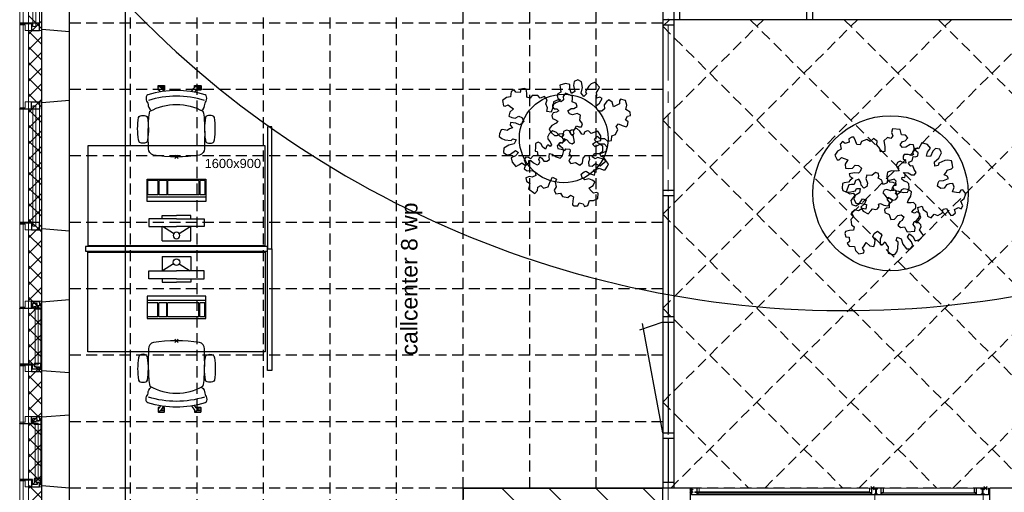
# Model space of a CAD drawing. Header units: millimetres. Extents: x 164327 to 368283, y 131426 to 274001.
# Tile 30 of 160: x 223877 to 232758, y 261995 to 266263. Entities that reach past the tile are written whole.
import ezdxf

# ---------------------------------------------------------------- set-up
doc = ezdxf.new("R2010")
doc.units = ezdxf.units.MM
doc.header["$LTSCALE"] = 400
doc.header["$PDMODE"] = 3
doc.header["$PDSIZE"] = 15
for name, pattern in [('CENTER', [2, 1.25, -0.25, 0.25, -0.25]), ('HIDDEN', [0.375, 0.25, -0.125]), ('STYLE_01', [0.416641, 0.208282, -0.208359])]:
    doc.linetypes.add(name, pattern=pattern)
for name, color, linetype in [('-gd', 2, 'Continuous'), ('inlay', 6, 'Continuous'), ('inr', 4, 'Continuous'), ('plafond', 255, 'HIDDEN'), ('plant', 114, 'Continuous'), ('plat', 5, 'Continuous'), ('sona-s008_ip0', 7, 'Continuous'), ('stramien', 1, 'CENTER'), ('symbol', 1, 'Continuous'), ('timmerwerk-ge', 150, 'Continuous')]:
    doc.layers.add(name, color=color, linetype=linetype)
for name, color, linetype, lineweight in [('Binnenkozijnen', 140, 'Continuous', 15), ('Buitenkozijnen', 140, 'Continuous', 15), ('mat-beton (ihwg)', 5, 'Continuous', 25), ('mat-glas-vert', 5, 'Continuous', 15), ('mat-isolatie', 140, 'Continuous', 15), ('mat-kalkzandsteen', 5, 'Continuous', 25), ('MAT-kit', 140, 'Continuous', 5), ('mat-kunststof', 43, 'Continuous', 9), ('mat-multiplex-hor', 140, 'Continuous', 15), ('mat-staal', 5, 'Continuous', 25), ('None', 7, 'Continuous', 9)]:
    doc.layers.add(name, color=color, linetype=linetype, lineweight=lineweight)
doc.styles.add('Arial', font='arial.ttf', dxfattribs={"height": 211.666667})

# ---------------------------------------------------------------- blocks, each defined once
blk = doc.blocks.new('*X51')
at = {"layer": 'None', "lineweight": 5}
for p, q in [((42657.68, 35000), (42650.18, 35000)), ((42657.68, 34950), (42650.18, 34950)), ((42657.68, 34900), (42650.18, 34900)), ((42657.68, 34850), (42650.18, 34850)), ((42657.68, 34800), (42650.18, 34800)), ((42657.68, 34750), (42650.18, 34750)), ((42657.68, 34700), (42650.18, 34700)), ((42657.68, 34650), (42650.18, 34650)), ((42657.68, 34600), (42650.18, 34600)), ((42657.68, 34550), (42650.18, 34550)), ((42657.68, 34500), (42650.18, 34500)), ((42657.68, 34450), (42650.18, 34450)), ((42657.68, 34400), (42650.18, 34400)), ((42657.68, 34350), (42650.18, 34350)), ((42657.68, 34300), (42650.18, 34300)), ((42657.68, 34250), (42650.18, 34250)), ((42657.68, 34200), (42650.18, 34200)), ((42657.68, 34150), (42650.18, 34150)), ((42657.68, 34100), (42650.18, 34100)), ((42657.68, 34050), (42650.18, 34050)), ((42657.68, 34000), (42650.18, 34000)), ((42657.68, 33950), (42650.18, 33950)), ((42657.68, 33900), (42650.18, 33900)), ((42657.68, 33850), (42650.18, 33850)), ((42657.68, 33800), (42650.18, 33800)), ((42657.68, 33750), (42650.18, 33750)), ((42657.68, 33700), (42650.18, 33700)), ((42657.68, 33650), (42650.18, 33650)), ((42657.68, 33600), (42650.18, 33600)), ((42657.68, 33550), (42650.18, 33550)), ((42657.68, 33500), (42650.18, 33500)), ((42657.68, 33450), (42650.18, 33450))]:
    blk.add_line(p, q, dxfattribs=at)
blk = doc.blocks.new('*U52')
at = {"layer": 'mat-kunststof', "lineweight": 9}
blk.add_lwpolyline([(42676.2, 35050.3), (42676.2, 35040.3), (42645.6, 35040.3), (42645.6, 35050.3)], close=True, dxfattribs=at)
at = {"layer": 'None', "lineweight": 9}
blk.add_lwpolyline([(42676.2, 35050.3), (42645.6, 35040.3), (42645.6, 35050.3), (42676.2, 35040.3)], dxfattribs=at)
blk = doc.blocks.new('*U53')
at = {"layer": 'MAT-kit', "color": 9, "linetype": 'Continuous', "lineweight": 5}
for points in [[(42633.4, 35050.3), (42635.3, 35045), (42633.4, 35040.3), (42639.5, 35040.3), (42645.6, 35040.3), (42645.6, 35045.3), (42645.6, 35050.3), (42639.5, 35050.3), (42633.4, 35050.3)], [(42688.4, 35050.3), (42686.5, 35045), (42688.4, 35040.3), (42682.3, 35040.3), (42676.2, 35040.3), (42676.2, 35045.3), (42676.2, 35050.3), (42682.3, 35050.3), (42688.4, 35050.3)]]:
    blk.add_open_spline(points, degree=2, knots=[0, 0, 0, 0.229184, 0.229184, 0.5027, 0.5027, 0.726485, 0.726485, 1, 1, 1], dxfattribs=at)
at = {"layer": 'None', "color": 7}
blk.add_blockref('*U52', (0, 0), dxfattribs=at)
blk = doc.blocks.new('jan404.129')
at = {"layer": 'None', "lineweight": 15, "flags": 128}
for points in [[(-10, 14.85), (-10, -24.79), (10, -24.79), (10, 14.85)], [(8.5, 13.35), (8.5, -23.29), (-8.5, -23.29), (-8.5, 13.35)]]:
    blk.add_lwpolyline(points, close=True, dxfattribs=at)
blk = doc.blocks.new('*U54')
at = {"layer": 'None', "color": 7, "linetype": 'Continuous', "lineweight": 15}
for p, q in [((42631.1, 34972.4), (42631.1, 35038.8)), ((42632.6, 35040.3), (42689.6, 35040.3)), ((42632.6, 35038.8), (42689.6, 35038.8)), ((42632.6, 34990.9), (42632.6, 35038.8)), ((42632.6, 34972.4), (42632.6, 34990.9)), ((42689.6, 34992.4), (42634.1, 34992.4)), ((42689.6, 34990.9), (42634.1, 34990.9)), ((42634.1, 34990.9), (42634.1, 34972.4)), ((42689.6, 35038.8), (42689.6, 34992.4)), ((42691.1, 35038.8), (42691.1, 34992.4))]:
    blk.add_line(p, q, dxfattribs=at)
for centre, start, end in [((42632.6, 35038.8), 90, 180), ((42634.1, 34990.9), 90, 180), ((42689.6, 35038.8), 0, 90), ((42689.6, 34992.4), 270, 0), ((42632.6, 34972.4), 180, 270), ((42632.6, 34972.4), 270, 0)]:
    blk.add_arc(centre, 1.5, start, end, dxfattribs=at)
at = {"layer": 'None', "linetype": 'Continuous', "lineweight": 5}
blk.add_point((42666.1, 35040.3), dxfattribs=at)
at = {"layer": 'mat-staal', "color": 7, "rotation": 270}
blk.add_blockref('jan404.129', (42676.2, 34980.3), dxfattribs=at)
blk = doc.blocks.new('*U55')
at = {"layer": 'None', "color": 7, "linetype": 'Continuous', "lineweight": 15}
for p, q in [((42688.3, 32422.6), (42688.1, 32421.8)), ((42688.1, 32402.3), (42688.1, 32421.8)), ((42688.9, 32423.1), (42688.3, 32422.6)), ((42689.6, 32423.3), (42688.9, 32423.1)), ((42689.6, 32423.3), (42690.4, 32423.1)), ((42689.6, 32421.8), (42689.6, 32402.3)), ((42690.4, 32423.1), (42690.9, 32422.6)), ((42690.9, 32422.6), (42691.1, 32421.8)), ((42691.1, 32421.8), (42691.1, 32390.5)), ((42631.3, 32399.6), (42631.1, 32398.8)), ((42631.1, 32390.5), (42631.1, 32398.8)), ((42631.1, 32361.8), (42631.1, 32390.5)), ((42631.1, 32361.8), (42631.3, 32361.1)), ((42631.9, 32400.1), (42631.3, 32399.6)), ((42631.3, 32361.1), (42631.9, 32360.5)), ((42632.6, 32400.3), (42631.9, 32400.1)), ((42631.9, 32360.5), (42632.6, 32360.3)), ((42632.6, 32400.3), (42638.1, 32400.3)), ((42632.6, 32398.8), (42638.1, 32398.8)), ((42632.6, 32390.5), (42632.6, 32398.8)), ((42632.6, 32361.8), (42632.6, 32390.5)), ((42672.2, 32361.8), (42632.6, 32361.8)), ((42672.2, 32360.3), (42632.6, 32360.3)), ((42638.3, 32409.6), (42638.1, 32408.8)), ((42638.1, 32400.3), (42638.1, 32408.8)), ((42638.1, 32398.8), (42638.9, 32399)), ((42638.9, 32410.1), (42638.3, 32409.6)), ((42639.6, 32410.3), (42638.9, 32410.1)), ((42638.9, 32399), (42639.4, 32399.6)), ((42639.4, 32399.6), (42639.6, 32400.3)), ((42639.6, 32410.3), (42672.2, 32410.3)), ((42639.6, 32400.3), (42639.6, 32408.8)), ((42639.6, 32408.8), (42672.2, 32408.8)), ((42672.2, 32410.3), (42682.6, 32410.3)), ((42672.2, 32408.8), (42682.6, 32408.8)), ((42689.6, 32361.8), (42672.2, 32361.8)), ((42689.6, 32360.3), (42672.2, 32360.3)), ((42682.6, 32410.3), (42683.4, 32410.1)), ((42682.6, 32408.8), (42682.6, 32402.3)), ((42682.7, 32401.4), (42682.6, 32402.3)), ((42683.1, 32400.6), (42682.7, 32401.4)), ((42683.6, 32399.9), (42683.1, 32400.6)), ((42683.4, 32410.1), (42683.9, 32409.6)), ((42684.4, 32399.3), (42683.6, 32399.9)), ((42683.9, 32409.6), (42684.1, 32408.8)), ((42684.1, 32408.8), (42684.1, 32402.3)), ((42684.1, 32402.3), (42684.2, 32401.8)), ((42684.2, 32401.8), (42684.4, 32401.3)), ((42684.4, 32401.3), (42684.7, 32400.9)), ((42685.2, 32399), (42684.4, 32399.3)), ((42684.7, 32400.9), (42685.1, 32400.6)), ((42685.1, 32400.6), (42685.6, 32400.4)), ((42686.1, 32398.8), (42685.2, 32399)), ((42685.6, 32400.4), (42686.1, 32400.3)), ((42686.1, 32400.3), (42686.6, 32400.4)), ((42686.1, 32398.8), (42687, 32399)), ((42686.6, 32400.4), (42687.1, 32400.6)), ((42687, 32399), (42687.9, 32399.3)), ((42687.1, 32400.6), (42687.5, 32400.9)), ((42687.5, 32400.9), (42687.8, 32401.3)), ((42687.8, 32401.3), (42688, 32401.8)), ((42687.9, 32399.3), (42688.6, 32399.9)), ((42688, 32401.8), (42688.1, 32402.3)), ((42688.6, 32399.9), (42689.1, 32400.6)), ((42689.1, 32400.6), (42689.5, 32401.4)), ((42689.5, 32401.4), (42689.6, 32402.3)), ((42689.6, 32402.3), (42689.6, 32390.5)), ((42689.6, 32390.5), (42689.6, 32361.8)), ((42689.6, 32360.3), (42690.4, 32360.5)), ((42690.4, 32360.5), (42690.9, 32361.1)), ((42690.9, 32361.1), (42691.1, 32361.8)), ((42691.1, 32390.5), (42691.1, 32361.8))]:
    blk.add_line(p, q, dxfattribs=at)
blk = doc.blocks.new('*U56')
at = {"layer": 'None', "linetype": 'Continuous', "lineweight": 5}
blk.add_point((42691.1, 32388.3), dxfattribs=at)
at = {"layer": 'None', "color": 7}
blk.add_blockref('*U55', (0, 0), dxfattribs=at)
blk = doc.blocks.new('*U57')
at = {"layer": 'None', "color": 7, "linetype": 'Continuous', "lineweight": 15}
for p, q in [((42631.1, 32406.8), (42631.1, 32490.3)), ((42631.3, 32489.6), (42631.1, 32488.8)), ((42631.1, 32470.3), (42631.1, 32488.8)), ((42631.9, 32490.1), (42631.3, 32489.6)), ((42632.6, 32490.3), (42631.9, 32490.1)), ((42633.4, 32490.1), (42632.6, 32490.3)), ((42632.6, 32426.3), (42632.6, 32490.3)), ((42632.6, 32470.3), (42632.6, 32488.8)), ((42632.6, 32470.3), (42632.8, 32469.6)), ((42632.7, 32427.3), (42632.6, 32426.3)), ((42632.6, 32426.3), (42632.6, 32406.8)), ((42633.1, 32428.1), (42632.7, 32427.3)), ((42632.8, 32469.6), (42633.4, 32469)), ((42633.6, 32428.8), (42633.1, 32428.1)), ((42633.9, 32489.6), (42633.4, 32490.1)), ((42633.4, 32469), (42634.1, 32468.8)), ((42634.4, 32429.4), (42633.6, 32428.8)), ((42634.1, 32488.8), (42633.9, 32489.6)), ((42634.1, 32488.8), (42634.1, 32470.3)), ((42634.1, 32470.3), (42652.3, 32470.3)), ((42634.1, 32468.8), (42652.3, 32468.8)), ((42634.2, 32426.9), (42634.1, 32426.3)), ((42634.1, 32426.3), (42634.1, 32406.8)), ((42634.4, 32427.3), (42634.2, 32426.9)), ((42635.2, 32429.7), (42634.4, 32429.4)), ((42634.7, 32427.8), (42634.4, 32427.3)), ((42635.1, 32428.1), (42634.7, 32427.8)), ((42635.6, 32428.3), (42635.1, 32428.1)), ((42636.1, 32429.8), (42635.2, 32429.7)), ((42636.1, 32428.3), (42635.6, 32428.3)), ((42636.1, 32429.8), (42637, 32429.7)), ((42636.6, 32428.3), (42636.1, 32428.3)), ((42637.1, 32428.1), (42636.6, 32428.3)), ((42637, 32429.7), (42637.9, 32429.4)), ((42637.5, 32427.8), (42637.1, 32428.1)), ((42637.8, 32427.3), (42637.5, 32427.8)), ((42638, 32426.9), (42637.8, 32427.3)), ((42637.9, 32429.4), (42638.6, 32428.8)), ((42638.1, 32426.3), (42638, 32426.9)), ((42638.1, 32419.8), (42638.1, 32426.3)), ((42638.1, 32419.8), (42638.3, 32419.1)), ((42638.3, 32419.1), (42638.9, 32418.5)), ((42638.6, 32428.8), (42639.1, 32428.1)), ((42638.9, 32418.5), (42639.6, 32418.3)), ((42639.1, 32428.1), (42639.5, 32427.3)), ((42639.5, 32427.3), (42639.6, 32426.3)), ((42639.6, 32419.8), (42639.6, 32426.3)), ((42652.3, 32419.8), (42639.6, 32419.8)), ((42652.3, 32418.3), (42639.6, 32418.3)), ((42652.3, 32470.3), (42689.6, 32470.3)), ((42652.3, 32468.8), (42689.6, 32468.8)), ((42682.6, 32419.8), (42652.3, 32419.8)), ((42682.6, 32418.3), (42652.3, 32418.3)), ((42682.8, 32429.1), (42682.6, 32428.3)), ((42682.6, 32428.3), (42682.6, 32419.8)), ((42682.6, 32418.3), (42683.4, 32418.5)), ((42683.4, 32429.6), (42682.8, 32429.1)), ((42684.1, 32429.8), (42683.4, 32429.6)), ((42683.4, 32418.5), (42683.9, 32419.1)), ((42683.9, 32419.1), (42684.1, 32419.8)), ((42689.6, 32429.8), (42684.1, 32429.8)), ((42684.1, 32428.3), (42684.1, 32419.8)), ((42689.6, 32428.3), (42684.1, 32428.3)), ((42689.6, 32470.3), (42690.4, 32470.1)), ((42689.6, 32468.8), (42689.6, 32429.8)), ((42689.6, 32428.3), (42690.4, 32428.5)), ((42690.4, 32470.1), (42690.9, 32469.6)), ((42690.4, 32428.5), (42690.9, 32429.1)), ((42690.9, 32469.6), (42691.1, 32468.8)), ((42690.9, 32429.1), (42691.1, 32429.8)), ((42691.1, 32488.8), (42691.1, 32429.8)), ((42631.3, 32406.1), (42631.1, 32406.8)), ((42631.9, 32405.5), (42631.3, 32406.1)), ((42632.6, 32405.3), (42631.9, 32405.5)), ((42632.6, 32405.3), (42633.4, 32405.5)), ((42633.4, 32405.5), (42633.9, 32406.1)), ((42633.9, 32406.1), (42634.1, 32406.8))]:
    blk.add_line(p, q, dxfattribs=at)
at = {"layer": 'mat-staal', "color": 7, "rotation": 270}
blk.add_blockref('jan404.129', (42676.3, 32480.3), dxfattribs=at)
blk = doc.blocks.new('*U58')
at = {"layer": 'None'}
blk.add_blockref('*U57', (0, 0), dxfattribs=at)
blk = doc.blocks.new('*U59')
at = {"layer": 'mat-kunststof', "lineweight": 9}
blk.add_lwpolyline([(42676.2, 32350.3), (42676.2, 32360.3), (42645.6, 32360.3), (42645.6, 32350.3)], close=True, dxfattribs=at)
at = {"layer": 'None', "lineweight": 9}
blk.add_lwpolyline([(42676.2, 32350.3), (42645.6, 32360.3), (42645.6, 32350.3), (42676.2, 32360.3)], dxfattribs=at)
blk = doc.blocks.new('*U60')
at = {"layer": 'MAT-kit', "color": 9, "linetype": 'Continuous', "lineweight": 5}
for points in [[(42633.4, 32350.3), (42635.3, 32355.7), (42633.4, 32360.3), (42639.5, 32360.3), (42645.6, 32360.3), (42645.6, 32355.3), (42645.6, 32350.3), (42639.5, 32350.3), (42633.4, 32350.3)], [(42688.4, 32350.3), (42686.5, 32355.7), (42688.4, 32360.3), (42682.3, 32360.3), (42676.2, 32360.3), (42676.2, 32355.3), (42676.2, 32350.3), (42682.3, 32350.3), (42688.4, 32350.3)]]:
    blk.add_open_spline(points, degree=2, knots=[0, 0, 0, 0.229184, 0.229184, 0.5027, 0.5027, 0.726485, 0.726485, 1, 1, 1], dxfattribs=at)
at = {"layer": 'None', "color": 7}
blk.add_blockref('*U59', (0, 0), dxfattribs=at)
blk = doc.blocks.new('*U61')
at = {"layer": 'None', "color": 7, "linetype": 'Continuous', "lineweight": 15}
for p, q in [((42631.3, 33434.6), (42631.1, 33433.8)), ((42631.1, 33433.8), (42631.1, 33405.2)), ((42631.1, 33405.2), (42631.1, 33391.3)), ((42631.9, 33435.1), (42631.3, 33434.6)), ((42632.6, 33435.3), (42631.9, 33435.1)), ((42632.6, 33435.3), (42633.4, 33435.1)), ((42632.6, 33435.3), (42632.6, 33405.2)), ((42632.6, 33433.8), (42632.6, 33415.3)), ((42632.8, 33414.6), (42632.6, 33415.3)), ((42632.6, 33405.2), (42632.6, 33391.3)), ((42633.4, 33414), (42632.8, 33414.6)), ((42633.4, 33435.1), (42633.9, 33434.6)), ((42634.1, 33413.8), (42633.4, 33414)), ((42633.9, 33434.6), (42634.1, 33433.8)), ((42634.1, 33415.3), (42634.1, 33433.8)), ((42672.2, 33415.3), (42634.1, 33415.3)), ((42672.2, 33413.8), (42634.1, 33413.8)), ((42689.6, 33415.3), (42672.2, 33415.3)), ((42689.6, 33413.8), (42672.2, 33413.8)), ((42689.6, 33415.3), (42690.4, 33415.1)), ((42689.6, 33405.2), (42689.6, 33413.8)), ((42689.6, 33387.8), (42689.6, 33405.2)), ((42690.4, 33415.1), (42690.9, 33414.6)), ((42690.9, 33414.6), (42691.1, 33413.8)), ((42691.1, 33405.2), (42690.9, 33414.6)), ((42691.1, 33368.3), (42691.1, 33405.2)), ((42631.3, 33390.6), (42631.1, 33391.3)), ((42631.3, 33386.1), (42631.1, 33385.3)), ((42631.1, 33385.3), (42631.1, 33310.3)), ((42631.1, 33330.3), (42631.1, 33311.8)), ((42631.3, 33311.1), (42631.1, 33311.8)), ((42631.9, 33390), (42631.3, 33390.6)), ((42631.9, 33386.6), (42631.3, 33386.1)), ((42631.9, 33310.5), (42631.3, 33311.1)), ((42632.6, 33389.8), (42631.9, 33390)), ((42632.6, 33386.8), (42631.9, 33386.6)), ((42632.6, 33310.3), (42631.9, 33310.5)), ((42632.6, 33391.3), (42638.1, 33391.3)), ((42632.6, 33389.8), (42638.1, 33389.8)), ((42632.6, 33386.8), (42633.4, 33386.6)), ((42632.6, 33365.8), (42632.6, 33385.3)), ((42632.7, 33364.9), (42632.6, 33365.8)), ((42632.6, 33365.8), (42632.6, 33310.3)), ((42632.6, 33330.3), (42632.8, 33331.1)), ((42632.6, 33330.3), (42632.6, 33311.8)), ((42633.4, 33310.5), (42632.6, 33310.3)), ((42633.1, 33364.1), (42632.7, 33364.9)), ((42632.8, 33331.1), (42633.4, 33331.7)), ((42633.6, 33363.4), (42633.1, 33364.1)), ((42633.4, 33386.6), (42633.9, 33386.1)), ((42633.4, 33331.7), (42634.1, 33331.8)), ((42633.9, 33311.1), (42633.4, 33310.5)), ((42634.4, 33362.8), (42633.6, 33363.4)), ((42633.9, 33386.1), (42634.1, 33385.3)), ((42634.1, 33311.8), (42633.9, 33311.1)), ((42634.1, 33365.8), (42634.1, 33385.3)), ((42634.2, 33365.3), (42634.1, 33365.8)), ((42634.1, 33331.8), (42652.3, 33331.8)), ((42634.1, 33311.8), (42634.1, 33330.3)), ((42634.1, 33330.3), (42652.3, 33330.3)), ((42634.4, 33364.8), (42634.2, 33365.3)), ((42634.7, 33364.4), (42634.4, 33364.8)), ((42635.2, 33362.5), (42634.4, 33362.8)), ((42635.1, 33364.1), (42634.7, 33364.4)), ((42635.6, 33363.9), (42635.1, 33364.1)), ((42636.1, 33362.3), (42635.2, 33362.5)), ((42636.1, 33363.8), (42635.6, 33363.9)), ((42636.6, 33363.9), (42636.1, 33363.8)), ((42636.1, 33362.3), (42637, 33362.5)), ((42637.1, 33364.1), (42636.6, 33363.9)), ((42637, 33362.5), (42637.9, 33362.8)), ((42637.5, 33364.4), (42637.1, 33364.1)), ((42637.8, 33364.8), (42637.5, 33364.4)), ((42638, 33365.3), (42637.8, 33364.8)), ((42637.9, 33362.8), (42638.6, 33363.4)), ((42638.1, 33365.8), (42638, 33365.3)), ((42638.1, 33391.3), (42638.9, 33391.1)), ((42638.1, 33389.8), (42638.1, 33381.3)), ((42638.3, 33380.6), (42638.1, 33381.3)), ((42638.1, 33372.3), (42638.3, 33373.1)), ((42638.1, 33372.3), (42638.1, 33365.8)), ((42638.9, 33380), (42638.3, 33380.6)), ((42638.3, 33373.1), (42638.9, 33373.6)), ((42638.6, 33363.4), (42639.1, 33364.1)), ((42638.9, 33391.1), (42639.4, 33390.6)), ((42639.6, 33379.8), (42638.9, 33380)), ((42638.9, 33373.6), (42639.6, 33373.8)), ((42639.1, 33364.1), (42639.5, 33364.9)), ((42639.4, 33390.6), (42639.6, 33389.8)), ((42639.5, 33364.9), (42639.6, 33365.8)), ((42639.6, 33389.8), (42639.6, 33381.3)), ((42639.6, 33381.3), (42672.2, 33381.3)), ((42639.6, 33379.8), (42672.2, 33379.8)), ((42652.3, 33373.8), (42639.6, 33373.8)), ((42639.6, 33372.3), (42639.6, 33365.8)), ((42652.3, 33372.3), (42639.6, 33372.3)), ((42682.6, 33373.8), (42652.3, 33373.8)), ((42682.6, 33372.3), (42652.3, 33372.3)), ((42652.3, 33331.8), (42689.6, 33331.8)), ((42652.3, 33330.3), (42689.6, 33330.3)), ((42672.2, 33381.3), (42682.6, 33381.3)), ((42672.2, 33379.8), (42682.6, 33379.8)), ((42682.7, 33388.8), (42682.6, 33387.8)), ((42682.6, 33381.3), (42682.6, 33387.8)), ((42682.6, 33379.8), (42683.4, 33380)), ((42682.6, 33373.8), (42683.4, 33373.6)), ((42682.6, 33363.8), (42682.6, 33372.3)), ((42682.8, 33363.1), (42682.6, 33363.8)), ((42683.1, 33389.6), (42682.7, 33388.8)), ((42683.4, 33362.5), (42682.8, 33363.1)), ((42683.6, 33390.3), (42683.1, 33389.6)), ((42683.4, 33380), (42683.9, 33380.6)), ((42683.4, 33373.6), (42683.9, 33373.1)), ((42684.1, 33362.3), (42683.4, 33362.5)), ((42684.4, 33390.9), (42683.6, 33390.3)), ((42683.9, 33380.6), (42684.1, 33381.3)), ((42683.9, 33373.1), (42684.1, 33372.3)), ((42684.1, 33387.8), (42684.2, 33388.4)), ((42684.1, 33381.3), (42684.1, 33387.8)), ((42684.1, 33363.8), (42684.1, 33372.3)), ((42689.6, 33363.8), (42684.1, 33363.8)), ((42689.6, 33362.3), (42684.1, 33362.3)), ((42684.2, 33388.4), (42684.4, 33388.8)), ((42685.2, 33391.2), (42684.4, 33390.9)), ((42684.4, 33388.8), (42684.7, 33389.3)), ((42684.7, 33389.3), (42685.1, 33389.6)), ((42685.1, 33389.6), (42685.6, 33389.8)), ((42686.1, 33391.3), (42685.2, 33391.2)), ((42685.6, 33389.8), (42686.1, 33389.8)), ((42686.1, 33391.3), (42687, 33391.2)), ((42686.1, 33389.8), (42686.6, 33389.8)), ((42686.6, 33389.8), (42687.1, 33389.6)), ((42687, 33391.2), (42687.9, 33390.9)), ((42687.1, 33389.6), (42687.5, 33389.3)), ((42687.5, 33389.3), (42687.8, 33388.8)), ((42687.8, 33388.8), (42688, 33388.4)), ((42687.9, 33390.9), (42688.6, 33390.3)), ((42688, 33388.4), (42688.1, 33387.8)), ((42688.1, 33387.8), (42688.1, 33368.3)), ((42688.3, 33367.6), (42688.1, 33368.3)), ((42688.9, 33367), (42688.3, 33367.6)), ((42688.6, 33390.3), (42689.1, 33389.6)), ((42689.6, 33366.8), (42688.9, 33367)), ((42689.1, 33389.6), (42689.5, 33388.8)), ((42689.5, 33388.8), (42689.6, 33387.8)), ((42689.6, 33368.3), (42689.6, 33387.8)), ((42689.6, 33366.8), (42690.4, 33367)), ((42689.6, 33363.8), (42690.4, 33363.6)), ((42689.6, 33311.8), (42689.6, 33362.3)), ((42689.6, 33330.3), (42690.4, 33330.5)), ((42690.4, 33367), (42690.9, 33367.6)), ((42690.4, 33363.6), (42690.9, 33363.1)), ((42690.4, 33330.5), (42690.9, 33331.1)), ((42690.9, 33367.6), (42691.1, 33368.3)), ((42690.9, 33363.1), (42691.1, 33362.3)), ((42690.9, 33331.1), (42691.1, 33331.8)), ((42691.1, 33311.8), (42691.1, 33362.3))]:
    blk.add_line(p, q, dxfattribs=at)
at = {"layer": 'None', "linetype": 'Continuous', "lineweight": 5}
blk.add_point((42691.1, 33407.3), dxfattribs=at)
at = {"layer": 'mat-staal', "color": 7, "xscale": -1, "rotation": 270}
for p in [(42676.2, 33425.3), (42676.3, 33320.3)]:
    blk.add_blockref('jan404.129', p, dxfattribs=at)
blk = doc.blocks.new('*U62')
at = {"layer": 'mat-glas-vert', "color": 140, "lineweight": 15}
for points in [[(42657.7, 33440.8), (42657.7, 35010.4), (42650.2, 35010.4), (42650.2, 33440.8)], [(42647.7, 33423.8), (42647.7, 34980.3), (42637.7, 34980.3), (42637.7, 33423.8)], [(42647.7, 32480.3), (42647.7, 33322.4), (42637.7, 33322.4), (42637.7, 32480.3)]]:
    blk.add_lwpolyline(points, close=True, dxfattribs=at)
at = {"layer": 'None', "color": 43, "linetype": 'Continuous', "lineweight": 9}
blk.add_line((42632.6, 32410.3), (41655.7, 32410.3), dxfattribs=at)
at = {"layer": 'None', "lineweight": 9}
blk.add_lwpolyline([(42691.1, 35040.3), (42631.1, 35040.3), (42631.1, 32360.3), (42691.1, 32360.3)], close=True, dxfattribs=at)
at = {"layer": 'None', "color": 43, "linetype": 'Continuous', "lineweight": 9}
blk.add_arc((42631.9, 32410.5), 976.3, 89.95408, 180.01226, dxfattribs=at)
at = {"layer": 'mat-glas-vert', "color": 140}
blk.add_blockref('*X51', (0, 0), dxfattribs=at)
at = {"layer": 'mat-staal', "color": 7}
for name in ['*U53', '*U60']:
    blk.add_blockref(name, (0, 0), dxfattribs=at)
at = {"layer": 'None', "color": 7}
for name in ['*U54', '*U61', '*U58', '*U56']:
    blk.add_blockref(name, (0, 0), dxfattribs=at)
blk = doc.blocks.new('*U63')
at = {"layer": 'None', "color": 7}
blk.add_blockref('*U62', (0, 0), dxfattribs=at)
blk = doc.blocks.new('*X65')
at = {"layer": 'None', "lineweight": 13}
for p, q in [((42547.3, 41020), (42667.3, 40900)), ((42688.7, 41020), (42808.7, 40900)), ((42830.1, 41020), (42950.1, 40900)), ((42971.5, 41020), (43091.5, 40900)), ((43112.9, 41020), (43232.9, 40900)), ((43254.3, 41020), (43374.3, 40900)), ((43395.7, 41020), (43515.7, 40900)), ((43537.1, 41020), (43657.1, 40900)), ((43678.5, 41020), (43798.5, 40900)), ((43819.9, 41020), (43939.9, 40900)), ((43961.3, 41020), (44081.3, 40900)), ((44102.7, 41020), (44222.7, 40900)), ((44244.1, 41020), (44364.1, 40900)), ((44385.5, 41020), (44505.5, 40900)), ((44526.9, 41020), (44646.9, 40900)), ((44668.3, 41020), (44788.3, 40900)), ((44809.7, 41020), (44929.7, 40900)), ((44951.1, 41020), (45071.1, 40900)), ((45092.5, 41020), (45212.5, 40900)), ((45233.9, 41020), (45353.9, 40900)), ((45375.3, 41020), (45495.3, 40900)), ((45516.7, 41020), (45636.7, 40900)), ((45658.1, 41020), (45778.1, 40900)), ((45799.5, 41020), (45919.5, 40900)), ((45940.9, 41020), (46060.9, 40900)), ((46082.3, 41020), (46202.3, 40900)), ((46223.7, 41020), (46343.7, 40900)), ((46365.1, 41020), (46485.1, 40900)), ((46506.5, 41020), (46626.5, 40900)), ((46647.9, 41020), (46767.9, 40900)), ((46789.3, 41020), (46909.3, 40900))]:
    blk.add_line(p, q, dxfattribs=at)
at = {"layer": 'None', "lineweight": 5}
for p, q in [((42597.1, 40900), (42717.1, 41020)), ((42738.5, 40900), (42858.5, 41020)), ((42879.9, 40900), (42999.9, 41020)), ((43021.3, 40900), (43141.3, 41020)), ((43162.7, 40900), (43282.7, 41020)), ((43304.2, 40900), (43424.2, 41020)), ((43445.6, 40900), (43565.6, 41020)), ((43587, 40900), (43707, 41020)), ((43728.4, 40900), (43848.4, 41020)), ((43869.8, 40900), (43989.8, 41020)), ((44011.3, 40900), (44131.3, 41020)), ((44152.7, 40900), (44272.7, 41020)), ((44294.1, 40900), (44414.1, 41020)), ((44435.5, 40900), (44555.5, 41020)), ((44577, 40900), (44697, 41020)), ((44718.4, 40900), (44838.4, 41020)), ((44859.8, 40900), (44979.8, 41020)), ((45001.2, 40900), (45121.2, 41020)), ((45142.6, 40900), (45262.6, 41020)), ((45284.1, 40900), (45404.1, 41020)), ((45425.5, 40900), (45545.5, 41020)), ((45566.9, 40900), (45686.9, 41020)), ((45708.3, 40900), (45828.3, 41020)), ((45849.7, 40900), (45969.7, 41020)), ((45991.2, 40900), (46111.2, 41020)), ((46132.6, 40900), (46252.6, 41020)), ((46274, 40900), (46394, 41020)), ((46415.4, 40900), (46535.4, 41020)), ((46556.9, 40900), (46676.9, 41020)), ((46698.3, 40900), (46818.3, 41020)), ((46839.7, 40900), (46959.7, 41020))]:
    blk.add_line(p, q, dxfattribs=at)
blk = doc.blocks.new('*X141')
at = {"layer": 'None', "lineweight": 9}
for p, q in [((42571.1, 36631.4), (42691.1, 36751.4)), ((42571.1, 36207.1), (42691.1, 36327.1)), ((42571.1, 35782.8), (42691.1, 35902.8)), ((42571.1, 35358.6), (42691.1, 35478.6))]:
    blk.add_line(p, q, dxfattribs=at)
blk = doc.blocks.new('0600 pui gemeentehuis')
at = {"layer": 'Buitenkozijnen', "color": 92, "linetype": 'Continuous', "lineweight": 25}
for p, q in [((50.3, 0), (70.3, -250)), ((710.3, 0), (690.3, -250))]:
    blk.add_line(p, q, dxfattribs=at)
at = {"layer": 'Buitenkozijnen', "color": 43, "linetype": 'Continuous', "lineweight": 9}
blk.add_lwpolyline([(697.8, -400), (645.3, -400), (645.3, -450), (115.3, -450), (115.3, -400), (62.8, -400), (62.8, -250), (70.3, -250), (50.3, 0), (710.3, 0), (690.3, -250), (697.8, -250)], close=True, dxfattribs=at)
at = {"layer": 'None', "color": 8, "linetype": 'Continuous', "lineweight": 5}
blk.add_line((134.5, -260), (626, -260), dxfattribs=at)
at = {"layer": 'None', "color": 92, "linetype": 'Continuous', "lineweight": 25}
for points in [[(84.5, -270), (84.5, -260), (134.5, -260), (134.5, -320), (109.4, -320), (109.4, -301.9), (102.5, -301.9), (102.5, -274.7)], [(676, -270), (676, -260), (626, -260), (626, -320), (651.2, -320), (651.2, -301.9), (658, -301.9), (658, -274.7)]]:
    blk.add_lwpolyline(points, dxfattribs=at)
for points in [[(63.5, -270), (102.5, -270), (102.5, -291.7), (83.5, -291.7), (83.5, -335), (129.3, -335), (129.3, -450), (125.3, -450), (125.3, -344), (63.5, -344), (63.5, -325), (63.5, -325)], [(697, -270), (658, -270), (658, -291.7), (677, -291.7), (677, -335), (631.3, -335), (631.3, -450), (635.3, -450), (635.3, -344), (697, -344), (697, -325), (697, -325)]]:
    blk.add_lwpolyline(points, close=True, dxfattribs=at)
at = {"layer": 'None', "color": 140, "linetype": 'Continuous', "lineweight": 15}
blk.add_lwpolyline([(122.8, -284.2), (637.8, -284.2), (637.8, -310.6), (122.8, -310.6)], close=True, dxfattribs=at)
blk = doc.blocks.new('1200 pui gemeentehuis')
at = {"layer": 'Buitenkozijnen', "color": 92, "linetype": 'Continuous', "lineweight": 25}
for p, q in [((50, 0), (70, -250)), ((1230, 0), (1210, -250))]:
    blk.add_line(p, q, dxfattribs=at)
at = {"layer": 'Buitenkozijnen', "color": 43, "linetype": 'Continuous', "lineweight": 9}
blk.add_lwpolyline([(1165, -400), (1165, -450), (115, -450), (115, -400), (63, -400), (63, -250), (70, -250), (50, 0), (1230, 0), (1210, -250), (1217, -250), (1217, -400)], close=True, dxfattribs=at)
at = {"layer": 'None', "color": 8, "linetype": 'Continuous', "lineweight": 5}
blk.add_line((129, -270), (1150.5, -270), dxfattribs=at)
at = {"layer": 'None', "color": 92, "linetype": 'Continuous', "lineweight": 25}
for points in [[(63, -270), (129, -270), (129, -450), (125, -450), (125, -344), (63, -344), (63, -325)], [(1217, -270), (1151, -270), (1151, -450), (1155, -450), (1155, -344), (1217, -344), (1217, -325)]]:
    blk.add_lwpolyline(points, close=True, dxfattribs=at)
at = {"layer": 'None', "color": 140, "linetype": 'Continuous', "lineweight": 15}
blk.add_lwpolyline([(97.5, -304.8), (1183, -304.8), (1183, -331.2), (97.5, -331.2)], close=True, dxfattribs=at)
blk = doc.blocks.new('SYMB-BM02_B2')
at = {"layer": 'plant'}
blk.add_lwpolyline([(98, 356), (66, 371), (46, 367), (23, 344), (26, 317), (5, 314), (-27, 337), (-68, 353), (-84, 340), (-93, 315), (-77, 290), (-84, 262), (-106, 274), (-134, 301), (-166, 298), (-190, 273), (-184, 246), (-181, 209), (-209, 214), (-256, 237), (-302, 241), (-315, 221), (-325, 198), (-329, 157), (-315, 134), (-286, 119), (-263, 95), (-270, 73), (-298, 80), (-306, 68), (-307, 29), (-341, 38), (-375, 66), (-406, 70), (-427, 48), (-413, 13), (-402, -28), (-381, -27), (-361, -62), (-377, -76), (-407, -84), (-423, -126), (-448, -119), (-475, -126), (-482, -158), (-448, -194), (-447, -249), (-411, -258), (-363, -237), (-327, -242), (-307, -272), (-338, -303), (-366, -308), (-398, -333), (-381, -365), (-338, -377), (-336, -406), (-332, -436), (-252, -458), (-234, -418), (-243, -383), (-220, -358), (-184, -372), (-140, -344), (-141, -283), (-132, -230), (-84, -233), (-86, -271), (-59, -312), (-68, -354), (-36, -386), (7, -361), (39, -388), (98, -377), (116, -344), (153, -351), (160, -393), (171, -436), (193, -440), (228, -426), (230, -390), (275, -385), (300, -408), (328, -386), (326, -329), (369, -315), (403, -276), (387, -222), (366, -221), (339, -240), (312, -226), (275, -205), (309, -165), (312, -121), (278, -112), (241, -110), (205, -137), (171, -126), (146, -92), (166, -59), (184, -44), (228, -57), (285, -55), (282, -25), (255, -2), (285, 14), (305, 34), (353, 32), (371, 38), (382, 84), (382, 111), (350, 130), (317, 139), (248, 136), (232, 114), (194, 121), (209, 166), (266, 187), (314, 230), (310, 274), (271, 296), (232, 280), (187, 233), (150, 251), (176, 290), (219, 319), (203, 365), (155, 404), (121, 376), (98, 356)], dxfattribs=at)
blk = doc.blocks.new('SONA-S008_B2')
at = {"layer": '-gd'}
blk.add_open_spline([(-253, -509.5), (-87.8, -560.2), (87.8, -560.2), (253, -509.5)], degree=3, dxfattribs=at)
for points in [[(-206.6, -15.8), (-79.4, 5.3), (79.6, 5.3), (206.6, -15.8)], [(-253, -272.1), (-257.1, -206.8), (-252.1, -139.2), (-253, -73.9)], [(-253, -73.9), (-253.4, -51.6), (-233.1, -20.2), (-206.6, -15.8)], [(206.6, -15.8), (233.1, -20.2), (253.4, -51.6), (253, -73.9)], [(253, -73.9), (252.1, -139.2), (257.1, -206.8), (253, -272.1)], [(-342.5, -153.6), (-353.5, -221.1), (-351.5, -287.6), (-342.5, -355.4)], [(-325.3, -126.1), (-337, -131.7), (-340.4, -140.8), (-342.5, -153.6)], [(-277.9, -126.1), (-287.8, -121.3), (-315.3, -121.3), (-325.3, -126.1)], [(-260.7, -153.6), (-262.7, -140.8), (-266.2, -131.7), (-277.9, -126.1)], [(-260.7, -355.4), (-251.6, -287.6), (-249.7, -221.1), (-260.7, -153.6)], [(260.6, -355.4), (251.6, -287.6), (249.7, -221.1), (260.6, -153.6)], [(260.6, -153.6), (262.7, -140.8), (266.2, -131.7), (277.9, -126.1)], [(277.9, -126.1), (287.8, -121.3), (315.3, -121.3), (325.3, -126.1)], [(325.3, -126.1), (337, -131.7), (340.4, -140.8), (342.5, -153.6)], [(342.5, -153.6), (353.4, -221.1), (351.5, -287.6), (342.5, -355.4)], [(-250.7, -332.5), (-253.1, -331.7), (-255.4, -330.9), (-257.6, -330.2)], [(-255.2, -303.9), (-254.1, -304.3), (-252.9, -304.7), (-251.7, -305.1)], [(-238.9, -411.5), (-253, -365.7), (-250.2, -318.7), (-253, -272.1)], [(253, -272.1), (250.2, -318.7), (253, -365.7), (238.9, -411.5)], [(256.9, -323.2), (255, -323.8), (253.1, -324.4), (251, -325.1)], [(251.9, -297.7), (252.9, -297.4), (253.8, -297.1), (254.7, -296.8)], [(-342.5, -355.4), (-341.5, -363), (-333.6, -369.9), (-326.1, -371.8)], [(-326.1, -371.8), (-310.3, -375.7), (-292.8, -375.7), (-277, -371.8)], [(-277, -371.8), (-269.5, -369.9), (-261.7, -363), (-260.7, -355.4)], [(-227.3, -418.1), (-247.1, -436.6), (-255.7, -455.2), (-255.5, -473.7)], [(238.9, -411.5), (95.4, -494.5), (-95.5, -494.5), (-238.9, -411.5)], [(255.5, -473.7), (255.7, -455.2), (247.1, -436.6), (227.3, -418.1)], [(277, -371.8), (269.5, -369.9), (261.7, -363), (260.6, -355.4)], [(326.1, -371.8), (310.3, -375.7), (292.8, -375.7), (277, -371.8)], [(342.5, -355.4), (341.5, -363), (333.6, -369.9), (326.1, -371.8)], [(-272.1, -515.2), (-274.4, -533.8), (-273.7, -555.7), (-258.6, -560.1)], [(-255.5, -473.7), (-255.4, -489), (-270.3, -500.1), (-272.1, -515.2)], [(272.1, -515.2), (270.3, -500.1), (255.4, -489), (255.5, -473.7)], [(258.6, -560.1), (273.7, -555.6), (274.4, -533.8), (272.1, -515.2)], [(-258.6, -560.1), (-77.4, -613.6), (78.8, -613.6), (258.6, -560.1)], [(-222.4, -606.9), (-222.4, -604.9), (-220.7, -603.3), (-218.7, -603.3)], [(-222.4, -615.1), (-222.4, -615.1), (-222.4, -606.9), (-222.4, -606.9)], [(-218.8, -615.1), (-218.8, -615.1), (-222.4, -615.1), (-222.4, -615.1)], [(-222.4, -629.9), (-222.4, -629.9), (-222.4, -618.1), (-222.4, -618.1)], [(-222.4, -618.1), (-222.4, -618.1), (-198.5, -618.1), (-198.5, -618.1)], [(-198.5, -615.1), (-198.5, -615.1), (-218.8, -615.1), (-218.8, -615.1)], [(-218.7, -603.3), (-218.7, -603.3), (-192, -603.3), (-176.8, -603.3)], [(-198.5, -618.1), (-198.5, -618.1), (-198.5, -615.1), (-198.5, -615.1)], [(-198.5, -615.1), (-198.5, -615.1), (-186.7, -615.2), (-186.7, -615.2)], [(-198.5, -618.1), (-198.5, -618.1), (-189.1, -618.2), (-187.1, -618.2)], [(-182.7, -633.4), (-188.4, -629.2), (-189.7, -621.1), (-185.5, -615.4)], [(-185.4, -615.2), (-186.2, -615.2), (-186.7, -615.2), (-186.7, -615.2)], [(-186.7, -615.2), (-186.7, -615.2), (-186.7, -616.4), (-186.7, -617.3)], [(-185.5, -615.4), (-185.5, -615.4), (-176.5, -602.9), (-162.6, -583.8)], [(-134.5, -588.9), (-152.4, -613.6), (-164.7, -630.5), (-164.7, -630.5)], [(106.4, -606.6), (106.4, -604.6), (108, -603), (110, -603)], [(106.4, -614.8), (106.4, -614.8), (106.4, -606.6), (106.4, -606.6)], [(110.1, -614.8), (110.1, -614.8), (106.4, -614.8), (106.4, -614.8)], [(106.4, -629.7), (106.4, -629.7), (106.4, -617.8), (106.4, -617.8)], [(106.4, -617.8), (106.4, -617.8), (130.3, -617.8), (130.3, -617.8)], [(110, -603), (110, -603), (115.6, -603), (123.1, -603)], [(130.3, -614.8), (130.3, -614.8), (110.1, -614.8), (110.1, -614.8)], [(143.1, -630.4), (143.1, -630.4), (131.8, -614.9), (115.2, -592)], [(130.3, -617.8), (130.3, -617.8), (130.3, -614.8), (130.3, -614.8)], [(130.3, -614.8), (130.3, -614.8), (130.9, -614.8), (131.7, -614.8)], [(130.3, -617.8), (130.3, -617.8), (131.9, -617.8), (133.9, -617.8)], [(143.7, -587.5), (156, -604.4), (163.9, -615.2), (163.9, -615.2)], [(154.9, -602.9), (159.4, -602.9), (162.3, -602.9), (162.3, -602.9)], [(163.9, -615.2), (168.1, -621), (166.8, -629.1), (161.1, -633.2)], [(162.3, -602.9), (164.4, -602.9), (166, -604.6), (166, -606.6)], [(166, -614.8), (166, -614.8), (164.6, -614.8), (163.5, -614.8)], [(165.3, -617.8), (165.8, -617.8), (166, -617.8), (166, -617.8)], [(166, -606.6), (166, -606.6), (166, -614.8), (166, -614.8)], [(166, -617.8), (166, -617.8), (166, -618.6), (166, -619.9)], [(-222.5, -641.1), (-222.5, -641.1), (-222.4, -632.9), (-222.4, -632.9)], [(-218.8, -644.8), (-220.8, -644.8), (-222.5, -643.1), (-222.5, -641.1)], [(-198.6, -630), (-198.6, -630), (-222.4, -629.9), (-222.4, -629.9)], [(-222.4, -632.9), (-222.4, -632.9), (-218.8, -632.9), (-218.8, -632.9)], [(-218.8, -632.9), (-218.8, -632.9), (-198.6, -633), (-198.6, -633)], [(-166.5, -644.9), (-166.5, -644.9), (-218.8, -644.8), (-218.8, -644.8)], [(-198.6, -633), (-198.6, -633), (-198.6, -630), (-198.6, -630)], [(-198.6, -630), (-198.6, -630), (-186.7, -630), (-186.7, -630)], [(-198.6, -633), (-198.6, -633), (-186.7, -633), (-186.7, -633)], [(-185.9, -630), (-186.4, -630), (-186.7, -630), (-186.7, -630)], [(-186.7, -630), (-186.7, -630), (-186.7, -633), (-186.7, -633)], [(-186.7, -633), (-186.7, -633), (-185.3, -633), (-183.1, -633)], [(-164.7, -630.5), (-168.8, -636.2), (-176.9, -637.5), (-182.7, -633.4)], [(-182.7, -633.4), (-182.7, -633.4), (-182.7, -633.4), (-182.7, -633.4)], [(-167.1, -633), (-166.7, -633), (-166.5, -633), (-166.5, -633)], [(-166.5, -633), (-166.5, -633), (-162.9, -633.1), (-162.9, -633.1)], [(-162.9, -641.3), (-162.9, -643.3), (-164.5, -644.9), (-166.5, -644.9)], [(-162.8, -630.1), (-162.8, -630.1), (-163.4, -630.1), (-164.4, -630)], [(-162.9, -633.1), (-162.9, -633.1), (-162.9, -641.3), (-162.9, -641.3)], [(-162.8, -628), (-162.8, -629.2), (-162.8, -630.1), (-162.8, -630.1)], [(130.3, -629.6), (130.3, -629.6), (106.4, -629.7), (106.4, -629.7)], [(106.4, -640.9), (106.4, -640.9), (106.4, -632.7), (106.4, -632.7)], [(106.4, -632.7), (106.4, -632.7), (110.1, -632.7), (110.1, -632.7)], [(110.1, -644.5), (108.1, -644.5), (106.5, -642.9), (106.4, -640.9)], [(110.1, -632.7), (110.1, -632.7), (130.3, -632.6), (130.3, -632.6)], [(162.4, -644.4), (162.4, -644.4), (110.1, -644.5), (110.1, -644.5)], [(130.3, -632.6), (130.3, -632.6), (130.3, -629.6), (130.3, -629.6)], [(130.3, -629.6), (130.3, -629.6), (142.1, -629.6), (142.1, -629.6)], [(130.3, -632.6), (130.3, -632.6), (142.2, -632.6), (142.2, -632.6)], [(142.5, -629.6), (142.3, -629.6), (142.1, -629.6), (142.1, -629.6)], [(142.1, -629.6), (142.1, -629.6), (142.2, -632.6), (142.2, -632.6)], [(142.2, -632.6), (142.2, -632.6), (143.3, -632.6), (145.1, -632.6)], [(161.1, -633.2), (155.3, -637.4), (147.2, -636.1), (143.1, -630.4)], [(161.1, -633.2), (161.1, -633.2), (161.1, -633.2), (161.1, -633.2)], [(161.8, -632.6), (162.2, -632.6), (162.4, -632.6), (162.4, -632.6)], [(162.4, -632.6), (162.4, -632.6), (166, -632.6), (166, -632.6)], [(166, -640.8), (166, -642.8), (164.4, -644.4), (162.4, -644.4)], [(166, -629.6), (166, -629.6), (165.4, -629.6), (164.4, -629.6)], [(166, -625.7), (166, -627.8), (166, -629.6), (166, -629.6)], [(166, -632.6), (166, -632.6), (166, -640.8), (166, -640.8)]]:
    blk.add_open_spline(points, degree=3)
at = {"layer": 'sona-s008_ip0'}
blk.add_point((0, 0), dxfattribs=at)
blk = doc.blocks.new('SYMB-CMP4_B2')
for p, q in [((-130, 558.1), (130, 558.1)), ((-130, 558.1), (-130, 428.1)), ((130, 558.1), (130, 428.1)), ((-25.3, 491.9), (-125, 428.1)), ((25.3, 491.9), (125, 428.1)), ((-250, 358.1), (-250, 428.1)), ((-250, 428.1), (0, 428.1)), ((0, 358.1), (-250, 358.1)), ((-130, 358.1), (-130, 328.1)), ((250, 428.1), (0, 428.1)), ((0, 358.1), (250, 358.1)), ((130, 358.1), (130, 328.1)), ((250, 358.1), (250, 428.1)), ((-130, 328.1), (0, 328.1)), ((130, 328.1), (0, 328.1)), ((265, 200), (-265, 200)), ((-265, 200), (-265, 0)), ((265, 0), (265, 200)), ((265, 162.9), (-265, 162.9)), ((-166.8, 141.5), (-259.7, 141.5)), ((-259.7, 12.9), (-259.7, 141.5)), ((-166.8, 12.9), (-166.8, 141.5)), ((-88, 141.5), (-159.1, 141.5)), ((-159.1, 12.9), (-159.1, 141.5)), ((-88, 12.9), (-88, 141.5)), ((200.4, 141.5), (-81.5, 141.5)), ((-81.5, 12.9), (-81.5, 141.5)), ((200.4, 12.9), (200.4, 141.5)), ((254.7, 141.5), (212.3, 141.5)), ((212.3, 12.9), (212.3, 141.5)), ((254.7, 12.9), (254.7, 141.5)), ((-265, 0), (265, 0)), ((-166.8, 12.9), (-259.7, 12.9)), ((-88, 12.9), (-159.1, 12.9)), ((200.4, 12.9), (-81.5, 12.9)), ((254.7, 12.9), (212.3, 12.9))]:
    blk.add_line(p, q)
blk.add_circle((0, 508.1), 30)
blk = doc.blocks.new('plat E1')
at = {"layer": 'inlay'}
blk.add_line((500, 11225.6), (500, 2469.7), dxfattribs=at)
blk.add_arc((7002, 17404.5), 8969.7, 218.68141, 322.39985, dxfattribs=at)
at = {"layer": 'inr'}
for points in [[(1783.9, 10092.9), (1783.9, 8992.9), (1823.9, 8992.9), (1823.9, 10092.9)], [(163.9, 9022.9), (1763.9, 9022.9), (1763.9, 9922.9), (163.9, 9922.9)], [(1783.9, 9012.9), (143.9, 9012.9), (143.9, 8972.9), (1783.9, 8972.9)], [(1783.9, 7892.9), (1783.9, 8992.9), (1823.9, 8992.9), (1823.9, 7892.9)], [(163.9, 8962.9), (1763.9, 8962.9), (1763.9, 8062.9), (163.9, 8062.9)]]:
    blk.add_lwpolyline(points, close=True, dxfattribs=at)
at = {"layer": 'mat-beton (ihwg)', "lineweight": 25}
for p, q in [((-250, 1581.7), (-250, 15591.7)), ((0, 1831.7), (0, 15591.7)), ((5450, 9519.7), (5350, 9519.7)), ((5450, 9469.7), (5350, 9469.7)), ((5450, 6881.7), (5350, 6881.7)), ((5600, 6831.7), (5350, 6831.7)), ((5350, 1831.7), (5350, 6831.7)), ((5600, 1831.7), (5600, 6831.7)), ((8549.7, 6831.9), (8299.7, 6831.9)), ((8300, 1831.7), (8299.7, 6831.9))]:
    blk.add_line(p, q, dxfattribs=at)
at = {"layer": 'mat-isolatie', "lineweight": 15}
for p, q in [((-370, 1461.7), (-370, 16151.7)), ((-250, 1581.7), (-250, 16031.7))]:
    blk.add_line(p, q, dxfattribs=at)
at = {"layer": 'mat-kalkzandsteen', "lineweight": 25}
for p, q in [((5350, 14846.7), (5350, 6831.7)), ((5450, 14846.7), (5450, 6831.7)), ((5500, 11161.9), (5500, 11061.9)), ((5350, 8381.7), (5450, 8381.7)), ((5350, 8331.7), (5140.5, 8258.2)), ((5350, 7331.7), (5166.1, 8319.5)), ((5350, 8331.7), (5450, 8331.7)), ((5350, 7331.7), (5450, 7331.7)), ((5350, 7281.7), (5450, 7281.7)), ((3550, 4841.7), (3550, 6831.7)), ((3550, 6831.7), (5350, 6831.7)), ((5350, 6711.7), (5350, 6831.7))]:
    blk.add_line(p, q, dxfattribs=at)
at = {"layer": 'mat-multiplex-hor', "lineweight": 15}
for p, q in [((-450, 1381.7), (-450, 16231.6)), ((-420, 1411.7), (-420, 16201.6))]:
    blk.add_line(p, q, dxfattribs=at)
at = {"layer": 'None', "color": 140, "linetype": 'STYLE_01', "lineweight": 15}
blk.add_line((0, 1831.7), (0, 15381.7), dxfattribs=at)
at = {"layer": 'plat'}
for p, q in [((5500, 11161.9), (5500, 11061.9)), ((12650, 11061.9), (5350, 11061.9)), ((9050, 11061.9), (5700, 11061.9)), ((9050, 11061.9), (5700, 11061.9)), ((5450, 11011.9), (5350, 11011.9))]:
    blk.add_line(p, q, dxfattribs=at)
blk.add_lwpolyline([(6700, 11061.9), (6650, 11061.9), (6650, 11161.9), (6700, 11161.9)], close=True, dxfattribs=at)
at = {"layer": 'stramien', "lineweight": 0}
for p, q in [((0, 17468.8), (0, 182.6)), ((5400, 17468.8), (5400, 11061.9)), ((5400, 11011.9), (5400, 182.6))]:
    blk.add_line(p, q, dxfattribs=at)
at = {"layer": 'timmerwerk-ge'}
for p, q in [((5400, 9469.7), (5400, 8381.7)), ((5400, 8331.7), (5400, 7331.7)), ((5400, 7281.7), (5400, 6881.7))]:
    blk.add_line(p, q, dxfattribs=at)
for centre, radius in [((4456.9, 9989.3), 400), ((7404.2, 9494.3), 700)]:
    blk.add_circle(centre, radius, dxfattribs=at)
at = {"layer": 'Binnenkozijnen', "color": 7, "rotation": 270}
for name, p in [('1200 pui gemeentehuis', (0, 12181.7)), ('1200 pui gemeentehuis', (0, 10381.7)), ('0600 pui gemeentehuis', (0, 8581.7)), ('0600 pui gemeentehuis', (0, 7541.7))]:
    blk.add_blockref(name, p, dxfattribs=at)
at = {"layer": 'inr', "rotation": 180}
blk.add_blockref('SONA-S008_B2', (963.9, 9822.9), dxfattribs=at)
at = {"layer": 'inr', "xscale": -1}
blk.add_blockref('SONA-S008_B2', (963.9, 8162.9), dxfattribs=at)
at = {"layer": 'mat-isolatie', "rotation": 90}
blk.add_blockref('*X65', (40650, -35859.4), dxfattribs=at)
at = {"layer": 'mat-kalkzandsteen', "rotation": 90}
blk.add_blockref('*X141', (40650, -35859.4), dxfattribs=at)
at = {"layer": 'None', "color": 7, "rotation": 90}
blk.add_blockref('*U63', (40650, -35859.4), dxfattribs=at)
at = {"layer": 'symbol', "xscale": 0.8400000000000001, "yscale": 0.8400000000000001, "zscale": 0.8400000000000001}
for p, rotation in [((4634.4, 10175.4), 56.63025422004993), ((4205.5, 10051.3), 171.2679003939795), ((4525.9, 9782.3), 339.9579679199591), ((7274.9, 9663.5), 189.330945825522), ((7686, 9586.3), 20.64087829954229), ((7373.1, 9267.8), 266.0032321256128)]:
    blk.add_blockref('SYMB-BM02_B2', p, dxfattribs=dict(at, rotation=rotation))
at = {"layer": 'symbol', "xscale": -1, "rotation": 180}
blk.add_blockref('SYMB-CMP4_B2', (963.9, 9621.4), dxfattribs=at)
at = {"layer": 'symbol'}
blk.add_blockref('SYMB-CMP4_B2', (963.9, 8364.4), dxfattribs=at)
at = {"layer": 'plat', "insert": (1217.9, 9804.9), "char_height": 82.97, "attachment_point": 1, "style": 'Arial'}
blk.add_mtext('1600x900', dxfattribs=at)
at = {"layer": 'plat', "insert": (2989.5, 8030.4), "char_height": 148.167, "attachment_point": 1, "rotation": 90, "style": 'Arial'}
blk.add_mtext('callcenter 8 wp', dxfattribs=at)
blk = doc.blocks.new('pl40')
at = {"layer": 'plafond'}
for p, q in [((550, -13750), (550, 0)), ((1150, -13750), (1150, 0)), ((1750, -13750), (1750, 0)), ((2350, -13750), (2350, 0)), ((2950, -13750), (2950, 0)), ((3550, -8750), (3550, 0)), ((3550, -8750), (3550, 0)), ((4150, -8750), (4150, 0)), ((4750, -8750), (4750, 0)), ((7967.9, -8749.8), (16717.7, 0)), ((5350, -7973.5), (8803.7, -4519.8)), ((5350, -7125), (7955.2, -4519.8)), ((5350, -6276.5), (7106.7, -4519.8)), ((5350, -5428), (6258.2, -4519.8)), ((5350, -4579.4), (5409.6, -4519.8)), ((5422.2, -8749.9), (9652.3, -4519.8)), ((6138.9, -4519.8), (10368.9, -8749.8)), ((6270.7, -8749.9), (10500.8, -4519.8)), ((6987.5, -4519.8), (11217.4, -8749.8)), ((7119.3, -8749.8), (11349.3, -4519.8)), ((7836, -4519.8), (12066, -8749.8)), ((5350, -4550), (0, -4550)), ((5350, -4579.4), (9520.4, -8749.8)), ((5350, -5150), (0, -5150)), ((5350, -5427.9), (8671.9, -8749.8)), ((5350, -5750), (0, -5750)), ((5350, -6276.4), (7823.4, -8749.8)), ((5350, -6350), (0, -6350)), ((5350, -6950), (0, -6950)), ((5350, -7125), (6974.9, -8749.8)), ((5350, -7550), (0, -7550)), ((5350, -7973.5), (6126.4, -8749.9)), ((5350, -8150), (0, -8150)), ((3550, -8750), (0, -8750)), ((4429.4, -8750), (4429.4, -8750)), ((4573.6, -8750), (4573.6, -8749.9)), ((5277.9, -8749.9), (5278, -8750))]:
    blk.add_line(p, q, dxfattribs=at)
for points in [[(0, 0), (8950, 0), (8950, -4519.8), (12650, -4519.8), (12650, 0), (35970, 0), (35970, -8750), (26950, -8750), (26950, -13750), (21700, -13750), (21700, -9750), (17850, -9750), (17850, -13750), (8550, -13750.6), (8549.7, -8749.8), (3550, -8750), (3550, -12295), (5350, -12295), (5350, -13750), (0, -13750), (0, 0)], [(0, 0), (5350, 0), (5350, -8750), (3550, -8750), (3550, -12295), (5350, -12295), (5350, -13750), (0, -13750), (0, 0)]]:
    blk.add_lwpolyline(points, dxfattribs=at)

msp = doc.modelspace()

# ---------------------------------------------------------------- block references
at = {"layer": 'plafond'}
msp.add_blockref('plat E1', (224326.97992, 255201.08207), dxfattribs=at)
at = {"layer": 'plat'}
msp.add_blockref('pl40', (224326.97992, 270782.75849), dxfattribs=at)

doc.saveas('drawing.dxf')
